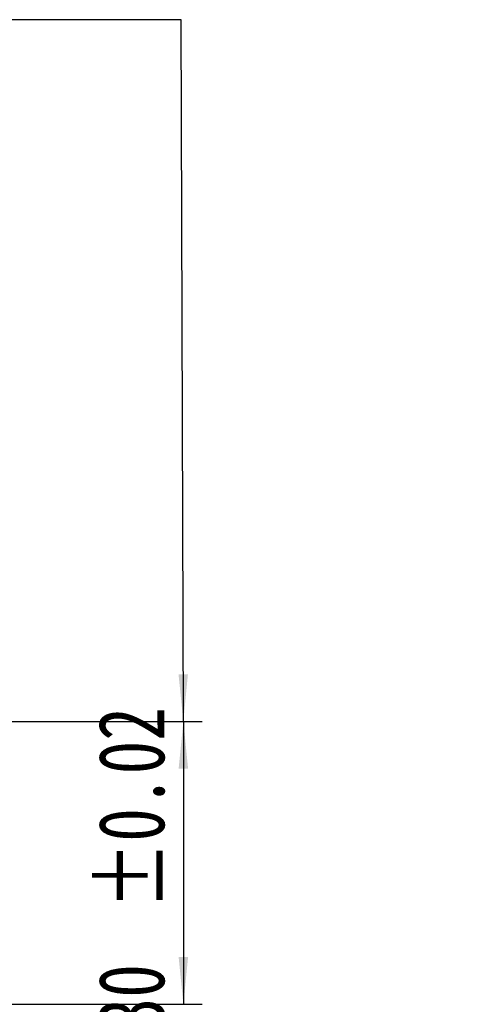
# Model space of a CAD drawing. Header units: millimetres. Extents: x 21 to 283, y 7 to 201.
# Tile 6 of 7: x 259 to 283, y 35 to 87. Entities that reach past the tile are written whole.
import ezdxf

# ---------------------------------------------------------------- set-up
doc = ezdxf.new("R2010")
doc.units = ezdxf.units.MM
doc.layers.add('FORMAT', color=7, linetype='Continuous')
doc.styles.add('SLDTEXTSTYLE0', font='TXT', dxfattribs={"width": 0.75})
doc.styles.add('SLDTEXTSTYLE1', font='TXT', dxfattribs={"width": 0.75, "bigfont": 'bigfont'})
doc.dimstyles.new('SLDDIMSTYLE6', dxfattribs={"dimtxt": 3.5, "dimasz": 2.5, "dimexe": 0, "dimexo": 0.0625, "dimgap": 0.875, "dimtad": 1, "dimlfac": 2, "dimrnd": 1e-09, "dimzin": 12, "dimdsep": 46, "dimtxsty": 'SLDTEXTSTYLE0', "dimsah": 1, "dimcen": 0.09, "dimadec": 0, "dimazin": 3, "dimtol": 1, "dimtp": 0.02, "dimtm": 0.02, "dimtfac": 1, "dimtofl": 0, "dimtmove": 0, "dimatfit": 3, "dimfxl": 0, "dimfrac": 2, "dimtolj": 1, "dimarcsym": 0})

# ---------------------------------------------------------------- blocks, each defined once
blk = doc.blocks.new('_D_15')
at = {"layer": 'FORMAT', "color": 7}
for p, q in [((256.114, 50.26), (268.299, 50.26)), ((267.299, 50.26), (267.299, 35.26)), ((250.501, 35.26), (268.299, 35.26))]:
    blk.add_line(p, q, dxfattribs=at)
for points in [[(267.299, 50.26), (267.049, 47.76), (267.549, 47.76)], [(267.299, 35.26), (267.549, 37.76), (267.049, 37.76)]]:
    blk.add_solid(points, dxfattribs=at)
at = {"layer": 'FORMAT', "color": 7, "char_height": 3.5, "attachment_point": 1, "rotation": 90, "style": 'SLDTEXTSTYLE0'}
for s, insert in [('±0.02', (262.788, 40.307)), ('30', (262.788, 33.822))]:
    blk.add_mtext(s, dxfattribs=dict(at, insert=insert))

msp = doc.modelspace()

# ---------------------------------------------------------------- linework, layer by layer
at = {"layer": 'FORMAT', "color": 7}
for p, q in [((267.17788263, 87.46424846), (235.61227235, 87.46424846)), ((267.29944893, 50.26146949), (267.17788263, 87.46424846))]:
    msp.add_line(p, q, dxfattribs=at)
msp.add_solid([(267.29944893, 50.26146949), (267.54127848, 52.76227305), (267.04128114, 52.76063923)], dxfattribs=at)

# ---------------------------------------------------------------- texts
at = {"layer": 'FORMAT', "color": 7, "insert": (219.00023131, 82.44253627), "char_height": 3.4395833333, "attachment_point": 1, "style": 'SLDTEXTSTYLE1'}
msp.add_mtext('\\M+188CA\\M+19275\\M+19378', dxfattribs=at)

# ---------------------------------------------------------------- dimensions: what is measured, and where the dimension line sits
at = {"layer": 'FORMAT', "color": 7}
dim = msp.add_linear_dim(base=(267.29925645, 35.25974621), p1=(255.11357833, 50.25974621), p2=(249.50115257, 35.25974621), angle=90, dimstyle='SLDDIMSTYLE6', dxfattribs=at)
dim.commit()
dim.dimension.update_dxf_attribs({"geometry": '_D_15', "text_midpoint": (267.29925645, 42.86118468), "dimtype": 160})

doc.saveas('drawing.dxf')
